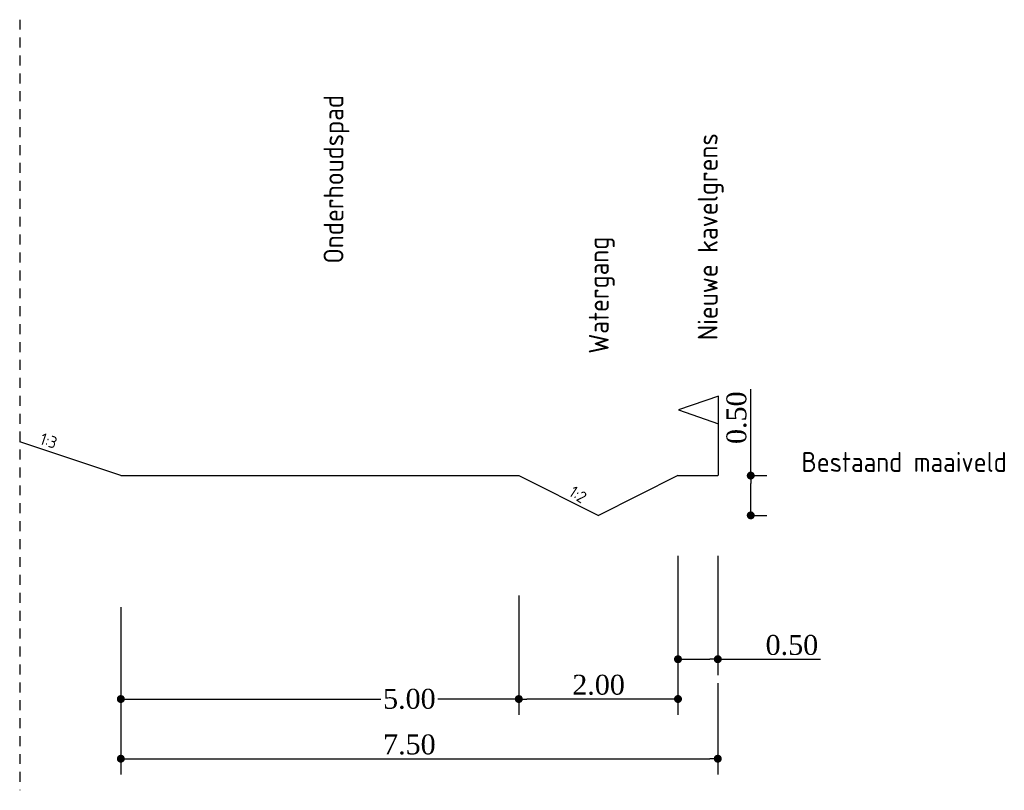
# Model space of a CAD drawing. Extents: x -21 to 90, y -15 to 62.
# Tile 5 of 15: x 20 to 32, y 29 to 39. Entities that reach past the tile are written whole.
import ezdxf

# ---------------------------------------------------------------- set-up
doc = ezdxf.new("R2010")
doc.units = 0
doc.header["$LTSCALE"] = 0.1
doc.linetypes.add('B0401', pattern=[18.75, 12.5, -6.25])
for name, color, linetype in [('l-mt-deta-pr', 7, 'Continuous'), ('l-tk-deta-con-pr', 1, 'Continuous'), ('TDNL----_kniplijn', 252, 'B0401'), ('TDNL6300_profiel', 2, 'Continuous')]:
    doc.layers.add(name, color=color, linetype=linetype)
doc.styles.add('ENV-P', font='ISOCP.SHX')
doc.styles.add('INFRA_DIM', font='times.ttf')
doc.dimstyles.new('INFRA-100-M', dxfattribs={"dimtxt": 0.25, "dimasz": 0.1, "dimexe": 0.2, "dimexo": 0.1, "dimgap": 0.05, "dimtad": 1, "dimzin": 0, "dimdsep": 46, "dimtxsty": 'INFRA_DIM', "dimblk1": 'DOT', "dimblk2": 'DOT', "dimsah": 1, "dimcen": 0, "dimclrd": 256, "dimclre": 256, "dimclrt": 7, "dimaunit": 2, "dimadec": 0, "dimazin": 0, "dimtfac": 1, "dimtdec": 3, "dimtofl": 0, "dimtmove": 0, "dimatfit": 3, "dimldrblk": 'DOT', "dimfxl": 1, "dimtolj": 1, "dimtzin": 0, "dimarcsym": 0})

# ---------------------------------------------------------------- blocks, each defined once
blk = doc.blocks.new('_DOT')
at = {"color": 0, "linetype": 'ByBlock'}
blk.add_line((-0.5, 0), (-1, 0), dxfattribs=at)
at = {"color": 0, "linetype": 'ByBlock', "const_width": 0.5}
blk.add_lwpolyline([(-0.25, 0, 1), (0.25, 0, 1)], format="xyb", close=True, dxfattribs=at)
blk = doc.blocks.new('*D216')
at = {"layer": 'DEFPOINTS', "color": 0, "transparency": 16777216}
for p in [(25.889, 31.758), (20.889, 31.611), (25.889, 30.358)]:
    blk.add_point(p, dxfattribs=at)
at = {"layer": 'l-mt-deta-pr', "lineweight": -2, "transparency": 16777216}
for p, q in [((25.889, 31.658), (25.889, 30.158)), ((20.889, 31.511), (20.889, 30.158)), ((20.989, 30.358), (24.156, 30.358)), ((25.789, 30.358), (24.872, 30.358))]:
    blk.add_line(p, q, dxfattribs=at)
at = {"layer": 'l-mt-deta-pr', "lineweight": -2, "transparency": 16777216, "xscale": 0.1, "yscale": 0.1, "zscale": 0.1, "rotation": 180}
blk.add_blockref('_DOT', (20.889, 30.358), dxfattribs=at)
at = {"layer": 'l-mt-deta-pr', "lineweight": -2, "transparency": 16777216, "xscale": 0.1, "yscale": 0.1, "zscale": 0.1}
blk.add_blockref('_DOT', (25.889, 30.358), dxfattribs=at)
at = {"layer": 'l-mt-deta-pr', "color": 7, "transparency": 16777216, "insert": (24.514, 30.358), "char_height": 0.25, "attachment_point": 5, "style": 'INFRA_DIM'}
blk.add_mtext('\\A1;5.00', dxfattribs=at)
blk = doc.blocks.new('*D217')
at = {"layer": 'DEFPOINTS', "color": 0, "transparency": 16777216}
for p in [(20.889, 31.611), (28.389, 30.658), (28.389, 29.608)]:
    blk.add_point(p, dxfattribs=at)
at = {"layer": 'l-mt-deta-pr', "lineweight": -2, "transparency": 16777216}
for p, q in [((20.889, 31.511), (20.889, 29.408)), ((28.389, 30.558), (28.389, 29.408)), ((20.989, 29.608), (28.289, 29.608))]:
    blk.add_line(p, q, dxfattribs=at)
at = {"layer": 'l-mt-deta-pr', "lineweight": -2, "transparency": 16777216, "xscale": 0.1, "yscale": 0.1, "zscale": 0.1, "rotation": 180}
blk.add_blockref('_DOT', (20.889, 29.608), dxfattribs=at)
at = {"layer": 'l-mt-deta-pr', "lineweight": -2, "transparency": 16777216, "xscale": 0.1, "yscale": 0.1, "zscale": 0.1}
blk.add_blockref('_DOT', (28.389, 29.608), dxfattribs=at)
at = {"layer": 'l-mt-deta-pr', "color": 7, "transparency": 16777216, "insert": (24.514, 29.785), "char_height": 0.25, "attachment_point": 5, "style": 'INFRA_DIM'}
blk.add_mtext('\\A1;7.50', dxfattribs=at)
blk = doc.blocks.new('*D213')
at = {"layer": 'DEFPOINTS', "color": 0, "transparency": 16777216}
for p in [(25.889, 31.611), (27.889, 31.408), (25.889, 30.358)]:
    blk.add_point(p, dxfattribs=at)
at = {"layer": 'l-mt-deta-pr', "lineweight": -2, "transparency": 16777216}
for p, q in [((25.889, 31.511), (25.889, 30.158)), ((27.889, 31.308), (27.889, 30.158)), ((27.789, 30.358), (25.989, 30.358))]:
    blk.add_line(p, q, dxfattribs=at)
at = {"layer": 'l-mt-deta-pr', "lineweight": -2, "transparency": 16777216, "xscale": 0.1, "yscale": 0.1, "zscale": 0.1}
for p, rotation in [((25.889, 30.358), 180.0000000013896), ((27.889, 30.358), 1.389608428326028e-09)]:
    blk.add_blockref('_DOT', p, dxfattribs=dict(at, rotation=rotation))
at = {"layer": 'l-mt-deta-pr', "color": 7, "transparency": 16777216, "insert": (26.891, 30.535), "char_height": 0.25, "attachment_point": 5, "rotation": 0, "style": 'INFRA_DIM'}
blk.add_mtext('\\A1;2.00', dxfattribs=at)
blk = doc.blocks.new('*D214')
at = {"layer": 'DEFPOINTS', "color": 0, "transparency": 16777216}
for p in [(27.889, 32.258), (28.389, 32.258), (27.889, 30.858)]:
    blk.add_point(p, dxfattribs=at)
at = {"layer": 'l-mt-deta-pr', "lineweight": -2, "transparency": 16777216}
for p, q in [((27.889, 32.158), (27.889, 30.658)), ((28.389, 32.158), (28.389, 30.658)), ((27.989, 30.858), (28.289, 30.858)), ((28.389, 30.858), (29.68, 30.858))]:
    blk.add_line(p, q, dxfattribs=at)
at = {"layer": 'l-mt-deta-pr', "lineweight": -2, "transparency": 16777216, "xscale": 0.1, "yscale": 0.1, "zscale": 0.1}
for p, rotation in [((27.889, 30.858), 180.0000000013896), ((28.389, 30.858), 1.389608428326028e-09)]:
    blk.add_blockref('_DOT', p, dxfattribs=dict(at, rotation=rotation))
at = {"layer": 'l-mt-deta-pr', "color": 7, "transparency": 16777216, "insert": (29.32, 31.035), "char_height": 0.25, "attachment_point": 5, "rotation": 0, "style": 'INFRA_DIM'}
blk.add_mtext('\\A1;0.50', dxfattribs=at)
blk = doc.blocks.new('10400001')
blk.add_line((0, 0), (0, 0.00999))
blk.add_lwpolyline([(0, 0.00999), (0.005, 0.00824), (0, 0.00649)])
blk = doc.blocks.new('*D215')
at = {"layer": 'DEFPOINTS', "color": 0, "transparency": 16777216}
for p in [(28.681, 33.165), (28.803, 33.165), (28.693, 32.665)]:
    blk.add_point(p, dxfattribs=at)
at = {"layer": 'l-mt-deta-pr', "lineweight": -2, "transparency": 16777216}
for p, q in [((28.803, 33.165), (28.803, 34.251)), ((28.781, 33.165), (29.003, 33.165)), ((28.803, 32.765), (28.803, 33.065)), ((28.793, 32.665), (29.003, 32.665))]:
    blk.add_line(p, q, dxfattribs=at)
at = {"layer": 'l-mt-deta-pr', "lineweight": -2, "transparency": 16777216, "xscale": 0.1, "yscale": 0.1, "zscale": 0.1}
for p, rotation in [((28.803, 33.165), 90), ((28.803, 32.665), 270)]:
    blk.add_blockref('_DOT', p, dxfattribs=dict(at, rotation=rotation))
at = {"layer": 'l-mt-deta-pr', "color": 7, "transparency": 16777216, "insert": (28.625, 33.892), "char_height": 0.25, "attachment_point": 5, "rotation": 90, "style": 'INFRA_DIM'}
blk.add_mtext('\\A1;0.50', dxfattribs=at)

msp = doc.modelspace()

# ---------------------------------------------------------------- linework, layer by layer
at = {"layer": 'TDNL----_kniplijn', "ltscale": 0.1}
msp.add_lwpolyline([(19.618, 38.892), (19.618, 29.211)], dxfattribs=at)
at = {"layer": 'TDNL6300_profiel'}
for p, q in [((25.889, 33.165), (26.889, 32.665)), ((27.889, 33.165), (26.889, 32.665)), ((27.889, 33.165), (28.389, 33.165))]:
    msp.add_line(p, q, dxfattribs=at)
for points in [[(20.889, 33.165), (19.618, 33.587)], [(20.889, 33.165), (25.889, 33.165)]]:
    msp.add_lwpolyline(points, dxfattribs=at)

# ---------------------------------------------------------------- block references
at = {"layer": 'l-tk-deta-con-pr', "ltscale": 0.1, "xscale": -100, "yscale": 100, "zscale": 100, "rotation": 1.389608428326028e-09}
msp.add_blockref('10400001', (28.397, 33.165), dxfattribs=at)

# ---------------------------------------------------------------- texts
at = {"layer": 'TDNL6300_profiel', "width": 14.76, "style": 'ENV-P'}
for s, insert, char_height, attachment_point, rotation in [('Onderhoudspad', (23.436, 35.828), 0.25, 1, 90), ('Nieuwe kavelgrens', (28.137, 34.865), 0.25, 1, 90), ('Watergang', (26.768, 34.696), 0.25, 1, 90), ('1:3', (19.909, 33.706), 0.15, 1, 341.4408), ('Bestaand maaiveld', (32.02, 33.211), 0.25, 9, 0), ('1:2', (26.759, 32.933), 0.15, 3, 326.4511)]:
    msp.add_mtext(s, dxfattribs=dict(at, insert=insert, char_height=char_height, attachment_point=attachment_point, rotation=rotation))

# ---------------------------------------------------------------- dimensions: what is measured, and where the dimension line sits
at = {"layer": 'l-mt-deta-pr'}
for base, p1, p2, angle, picture, middle in [((28.803, 33.165), (28.693, 32.665), (28.681, 33.165), 90, '*D215', (28.803, 33.892)), ((27.889, 30.858), (28.389, 32.258), (27.889, 32.258), 180, '*D214', (29.32, 30.858)), ((28.389, 29.608), (20.889, 31.611), (28.389, 30.658), 0, '*D217', (24.514, 29.608)), ((25.889, 30.358), (27.889, 31.408), (25.889, 31.611), 180, '*D213', (26.891, 30.358))]:
    dim = msp.add_linear_dim(base=base, p1=p1, p2=p2, angle=angle, dimstyle='INFRA-100-M', dxfattribs=at)
    dim.commit()
    dim.dimension.update_dxf_attribs({"geometry": picture, "text_midpoint": middle, "dimtype": 160})
dim = msp.add_linear_dim(base=(25.889, 30.358), p1=(20.889, 31.611), p2=(25.889, 31.758), angle=0, dimstyle='INFRA-100-M', override={"dimtad": 0}, dxfattribs=at)
dim.commit()
dim.dimension.update_dxf_attribs({"geometry": '*D216', "text_midpoint": (24.514, 30.358), "dimtype": 160})

doc.saveas('drawing.dxf')
